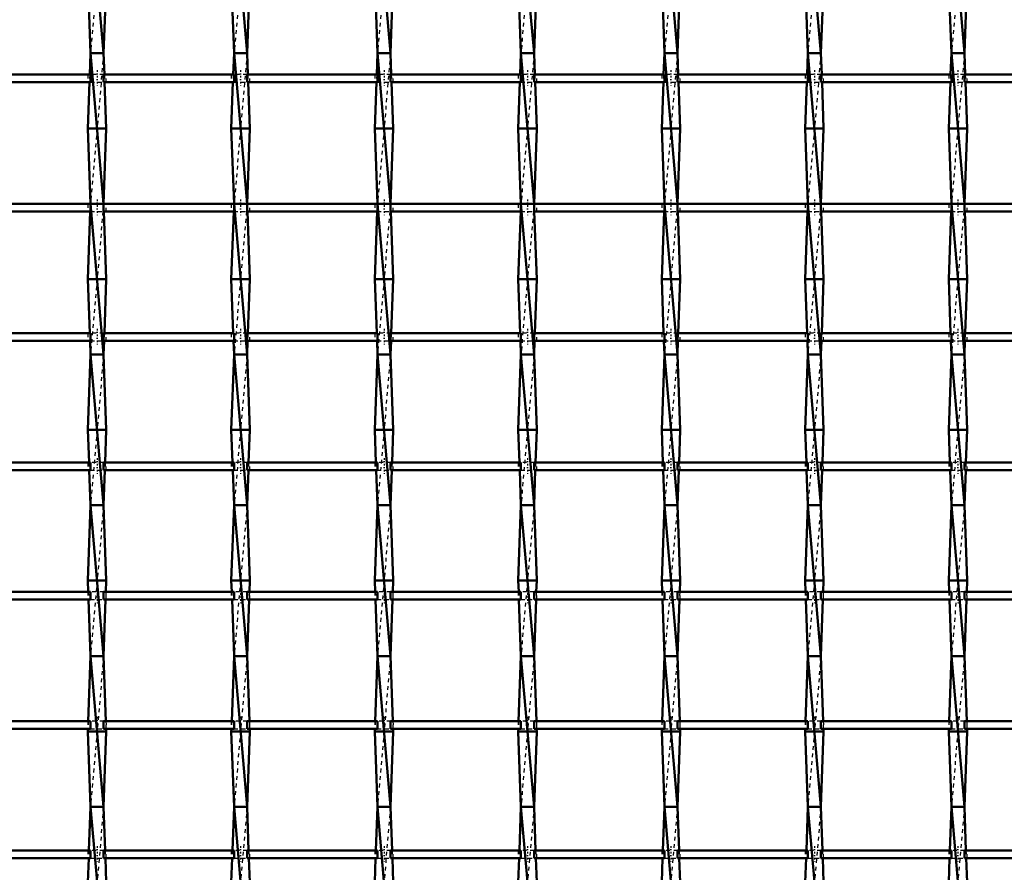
# Model space of a CAD drawing. Header units: millimetres. Extents: x -696 to 532, y -500 to 878.
# Tile 8 of 16: x -173 to 89, y -279 to -53. Entities that reach past the tile are written whole.
import ezdxf

# ---------------------------------------------------------------- set-up
doc = ezdxf.new("R2010")
doc.units = ezdxf.units.MM
doc.linetypes.add('Center', pattern=[1.5, 0.45, -0.5, 0.05, -0.5])
doc.linetypes.add('Dashed', pattern=[2, 1, -1])
for name, color, linetype, lineweight in [('AM_0', 7, 'Continuous', 50), ('AM_7', 7, 'Center', 25), ('AM_9', 6, 'Dashed', 25)]:
    doc.layers.add(name, color=color, linetype=linetype, lineweight=lineweight)

# ---------------------------------------------------------------- blocks, each defined once
blk = doc.blocks.new('8_xilz3mg9he5v9m26lah47454g________0_in_LSSP2303438211700100035010_4')
at = {"layer": 'AM_0'}
for p, q in [((-154.13, -22), (-150.67, -62)), ((-154.85, -42), (-154.13, -62)), ((-149.95, -42), (-150.67, -62)), ((-154.13, -62), (-154.34, -67.66)), ((-150.67, -62), (-154.13, -62)), ((-154.13, -62), (-150.67, -102)), ((-150.67, -62), (-150.46, -67.66)), ((-154.41, -69.66), (-154.85, -82)), ((-150.39, -69.66), (-149.95, -82)), ((-149.95, -82), (-154.85, -82)), ((-154.85, -82), (-154.13, -102)), ((-149.95, -82), (-150.67, -101.99)), ((-154.2, -103.99), (-154.85, -122)), ((-154.13, -102), (-150.67, -142)), ((-150.67, -102), (-154.13, -102)), ((-150.6, -103.99), (-149.95, -122)), ((-154.85, -122), (-154.34, -136.32)), ((-149.95, -122), (-154.85, -122)), ((-149.95, -122), (-150.46, -136.32)), ((-154.26, -138.32), (-154.13, -142)), ((-150.54, -138.32), (-150.67, -142)), ((-154.13, -142), (-154.85, -162)), ((-154.13, -142), (-150.67, -182)), ((-150.67, -142), (-154.13, -142)), ((-150.67, -142), (-149.95, -162)), ((-149.95, -162), (-154.85, -162)), ((-154.85, -162), (-154.54, -170.65)), ((-149.95, -162), (-150.26, -170.65)), ((-154.47, -172.65), (-154.13, -182)), ((-150.33, -172.65), (-150.67, -182)), ((-154.13, -182), (-154.85, -202)), ((-154.13, -182), (-150.67, -222)), ((-150.67, -182), (-154.13, -182)), ((-150.67, -182), (-149.95, -202)), ((-149.95, -202), (-154.85, -202)), ((-154.85, -202), (-154.74, -204.98)), ((-149.95, -202), (-150.06, -204.98)), ((-154.67, -206.98), (-154.13, -222)), ((-150.13, -206.98), (-150.67, -222)), ((-154.13, -222), (-154.75, -239.31)), ((-154.13, -222), (-150.67, -262)), ((-150.67, -222), (-154.13, -222)), ((-150.67, -222), (-150.05, -239.31)), ((-154.83, -241.31), (-154.85, -242)), ((-149.95, -242), (-154.85, -242)), ((-154.85, -242), (-154.13, -262)), ((-149.95, -242), (-150.67, -262)), ((-149.97, -241.31), (-149.95, -242)), ((-154.13, -262), (-154.55, -273.64)), ((-150.67, -262), (-154.13, -262)), ((-154.13, -262), (-150.67, -302)), ((-150.67, -262), (-150.25, -273.64)), ((-154.62, -275.64), (-154.85, -282)), ((-150.18, -275.64), (-149.95, -282))]:
    blk.add_line(p, q, dxfattribs=at)
at = {"layer": 'AM_9'}
for p, q in [((-150.67, -22), (-154.13, -62)), ((-150.67, -62), (-154.13, -102)), ((-154.34, -67.66), (-154.41, -69.66)), ((-150.46, -67.66), (-150.39, -69.66)), ((-154.13, -102), (-154.2, -103.99)), ((-150.67, -102), (-154.13, -142)), ((-150.67, -101.99), (-150.67, -102)), ((-150.67, -102), (-150.6, -103.99)), ((-154.34, -136.32), (-154.26, -138.32)), ((-150.46, -136.32), (-150.54, -138.32)), ((-150.67, -142), (-154.13, -182)), ((-154.54, -170.65), (-154.47, -172.65)), ((-150.26, -170.65), (-150.33, -172.65)), ((-150.67, -182), (-154.13, -222)), ((-154.74, -204.98), (-154.67, -206.98)), ((-150.06, -204.98), (-150.13, -206.98)), ((-150.67, -222), (-154.13, -262)), ((-154.75, -239.31), (-154.83, -241.31)), ((-150.05, -239.31), (-149.97, -241.31)), ((-150.67, -262), (-154.13, -302)), ((-154.55, -273.64), (-154.62, -275.64)), ((-150.25, -273.64), (-150.18, -275.64))]:
    blk.add_line(p, q, dxfattribs=at)
blk = doc.blocks.new('9_kujh5igeeeocebrjby4feoofj________0_in_LSSP2303438211700100035010_4')
at = {"layer": 'AM_0'}
for p, q in [((-116.03, -22), (-112.57, -62)), ((-116.75, -42), (-116.03, -62)), ((-111.85, -42), (-112.57, -62)), ((-116.03, -62), (-116.24, -67.66)), ((-116.03, -62), (-112.57, -102)), ((-112.57, -62), (-116.03, -62)), ((-112.57, -62), (-112.36, -67.66)), ((-116.31, -69.66), (-116.75, -82)), ((-112.29, -69.66), (-111.85, -82)), ((-111.85, -82), (-116.75, -82)), ((-116.75, -82), (-116.03, -102)), ((-111.85, -82), (-112.57, -101.99)), ((-116.1, -103.99), (-116.75, -122)), ((-112.57, -102), (-116.03, -102)), ((-116.03, -102), (-112.57, -142)), ((-112.5, -103.99), (-111.85, -122)), ((-116.75, -122), (-116.24, -136.32)), ((-111.85, -122), (-116.75, -122)), ((-111.85, -122), (-112.36, -136.32)), ((-116.16, -138.32), (-116.03, -142)), ((-112.44, -138.32), (-112.57, -142)), ((-116.03, -142), (-116.75, -162)), ((-116.03, -142), (-112.57, -182)), ((-112.57, -142), (-116.03, -142)), ((-112.57, -142), (-111.85, -162)), ((-111.85, -162), (-116.75, -162)), ((-116.75, -162), (-116.44, -170.65)), ((-111.85, -162), (-112.16, -170.65)), ((-116.37, -172.65), (-116.03, -182)), ((-112.23, -172.65), (-112.57, -182)), ((-116.03, -182), (-116.75, -202)), ((-112.57, -182), (-116.03, -182)), ((-116.03, -182), (-112.57, -222)), ((-112.57, -182), (-111.85, -202)), ((-111.85, -202), (-116.75, -202)), ((-116.75, -202), (-116.64, -204.98)), ((-111.85, -202), (-111.96, -204.98)), ((-116.57, -206.98), (-116.03, -222)), ((-112.03, -206.98), (-112.57, -222)), ((-116.03, -222), (-116.65, -239.31)), ((-116.03, -222), (-112.57, -262)), ((-112.57, -222), (-116.03, -222)), ((-112.57, -222), (-111.95, -239.31)), ((-116.73, -241.31), (-116.75, -242)), ((-111.85, -242), (-116.75, -242)), ((-116.75, -242), (-116.03, -262)), ((-111.85, -242), (-112.57, -262)), ((-111.87, -241.31), (-111.85, -242)), ((-116.03, -262), (-116.45, -273.64)), ((-116.03, -262), (-112.57, -302)), ((-112.57, -262), (-116.03, -262)), ((-112.57, -262), (-112.15, -273.64)), ((-116.52, -275.64), (-116.75, -282)), ((-112.08, -275.64), (-111.85, -282))]:
    blk.add_line(p, q, dxfattribs=at)
at = {"layer": 'AM_9'}
for p, q in [((-112.57, -22), (-116.03, -62)), ((-112.57, -62), (-116.03, -102)), ((-116.24, -67.66), (-116.31, -69.66)), ((-112.36, -67.66), (-112.29, -69.66)), ((-116.03, -102), (-116.1, -103.99)), ((-112.57, -102), (-116.03, -142)), ((-112.57, -101.99), (-112.57, -102)), ((-112.57, -102), (-112.5, -103.99)), ((-116.24, -136.32), (-116.16, -138.32)), ((-112.36, -136.32), (-112.44, -138.32)), ((-112.57, -142), (-116.03, -182)), ((-116.44, -170.65), (-116.37, -172.65)), ((-112.16, -170.65), (-112.23, -172.65)), ((-112.57, -182), (-116.03, -222)), ((-116.64, -204.98), (-116.57, -206.98)), ((-111.96, -204.98), (-112.03, -206.98)), ((-112.57, -222), (-116.03, -262)), ((-116.65, -239.31), (-116.73, -241.31)), ((-111.95, -239.31), (-111.87, -241.31)), ((-112.57, -262), (-116.03, -302)), ((-116.45, -273.64), (-116.52, -275.64)), ((-112.15, -273.64), (-112.08, -275.64))]:
    blk.add_line(p, q, dxfattribs=at)
blk = doc.blocks.new('10_4ymyb4nnih65ugcysnur8z65m________0_in_LSSP2303438211700100035010_4')
at = {"layer": 'AM_0'}
for p, q in [((-77.93, -22), (-74.47, -62)), ((-78.65, -42), (-77.93, -62)), ((-73.75, -42), (-74.47, -62)), ((-77.93, -62), (-78.14, -67.66)), ((-77.93, -62), (-74.47, -102)), ((-74.47, -62), (-77.93, -62)), ((-74.47, -62), (-74.26, -67.66)), ((-78.21, -69.66), (-78.65, -82)), ((-74.19, -69.66), (-73.75, -82)), ((-73.75, -82), (-78.65, -82)), ((-78.65, -82), (-77.93, -102)), ((-73.75, -82), (-74.47, -101.99)), ((-78, -103.99), (-78.65, -122)), ((-74.47, -102), (-77.93, -102)), ((-77.93, -102), (-74.47, -142)), ((-74.4, -103.99), (-73.75, -122)), ((-73.75, -122), (-78.65, -122)), ((-78.65, -122), (-78.14, -136.32)), ((-73.75, -122), (-74.26, -136.32)), ((-78.06, -138.32), (-77.93, -142)), ((-74.34, -138.32), (-74.47, -142)), ((-77.93, -142), (-78.65, -162)), ((-77.93, -142), (-74.47, -182)), ((-74.47, -142), (-77.93, -142)), ((-74.47, -142), (-73.75, -162)), ((-73.75, -162), (-78.65, -162)), ((-78.65, -162), (-78.34, -170.65)), ((-73.75, -162), (-74.06, -170.65)), ((-78.27, -172.65), (-77.93, -182)), ((-74.13, -172.65), (-74.47, -182)), ((-77.93, -182), (-78.65, -202)), ((-74.47, -182), (-77.93, -182)), ((-77.93, -182), (-74.47, -222)), ((-74.47, -182), (-73.75, -202)), ((-73.75, -202), (-78.65, -202)), ((-78.65, -202), (-78.54, -204.98)), ((-73.75, -202), (-73.86, -204.98)), ((-78.47, -206.98), (-77.93, -222)), ((-73.93, -206.98), (-74.47, -222)), ((-77.93, -222), (-78.55, -239.31)), ((-77.93, -222), (-74.47, -262)), ((-74.47, -222), (-77.93, -222)), ((-74.47, -222), (-73.85, -239.31)), ((-78.63, -241.31), (-78.65, -242)), ((-73.75, -242), (-78.65, -242)), ((-78.65, -242), (-77.93, -262)), ((-73.75, -242), (-74.47, -262)), ((-73.77, -241.31), (-73.75, -242)), ((-77.93, -262), (-78.35, -273.64)), ((-77.93, -262), (-74.47, -302)), ((-74.47, -262), (-77.93, -262)), ((-74.47, -262), (-74.05, -273.64)), ((-78.42, -275.64), (-78.65, -282)), ((-73.98, -275.64), (-73.75, -282))]:
    blk.add_line(p, q, dxfattribs=at)
at = {"layer": 'AM_9'}
for p, q in [((-74.47, -22), (-77.93, -62)), ((-74.47, -62), (-77.93, -102)), ((-78.14, -67.66), (-78.21, -69.66)), ((-74.26, -67.66), (-74.19, -69.66)), ((-77.93, -102), (-78, -103.99)), ((-74.47, -102), (-77.93, -142)), ((-74.47, -101.99), (-74.47, -102)), ((-74.47, -102), (-74.4, -103.99)), ((-78.14, -136.32), (-78.06, -138.32)), ((-74.26, -136.32), (-74.34, -138.32)), ((-74.47, -142), (-77.93, -182)), ((-78.34, -170.65), (-78.27, -172.65)), ((-74.06, -170.65), (-74.13, -172.65)), ((-74.47, -182), (-77.93, -222)), ((-78.54, -204.98), (-78.47, -206.98)), ((-73.86, -204.98), (-73.93, -206.98)), ((-74.47, -222), (-77.93, -262)), ((-78.55, -239.31), (-78.63, -241.31)), ((-73.85, -239.31), (-73.77, -241.31)), ((-74.47, -262), (-77.93, -302)), ((-78.35, -273.64), (-78.42, -275.64)), ((-74.05, -273.64), (-73.98, -275.64))]:
    blk.add_line(p, q, dxfattribs=at)
blk = doc.blocks.new('11_lxlnwc5xpq5ho2dvviyljdamb________0_in_LSSP2303438211700100035010_4')
at = {"layer": 'AM_0'}
for p, q in [((-39.83, -22), (-36.37, -62)), ((-40.55, -42), (-39.83, -62)), ((-35.65, -42), (-36.37, -62)), ((-39.83, -62), (-40.04, -67.66)), ((-39.83, -62), (-36.37, -102)), ((-36.37, -62), (-39.83, -62)), ((-36.37, -62), (-36.16, -67.66)), ((-40.11, -69.66), (-40.55, -82)), ((-36.09, -69.66), (-35.65, -82)), ((-35.65, -82), (-40.55, -82)), ((-40.55, -82), (-39.83, -102)), ((-35.65, -82), (-36.37, -101.99)), ((-39.9, -103.99), (-40.55, -122)), ((-36.37, -102), (-39.83, -102)), ((-39.83, -102), (-36.37, -142)), ((-36.3, -103.99), (-35.65, -122)), ((-35.65, -122), (-40.55, -122)), ((-40.55, -122), (-40.04, -136.32)), ((-35.65, -122), (-36.16, -136.32)), ((-39.96, -138.32), (-39.83, -142)), ((-36.24, -138.32), (-36.37, -142)), ((-39.83, -142), (-40.55, -162)), ((-39.83, -142), (-36.37, -182)), ((-36.37, -142), (-39.83, -142)), ((-36.37, -142), (-35.65, -162)), ((-35.65, -162), (-40.55, -162)), ((-40.55, -162), (-40.24, -170.65)), ((-35.65, -162), (-35.96, -170.65)), ((-40.17, -172.65), (-39.83, -182)), ((-36.03, -172.65), (-36.37, -182)), ((-39.83, -182), (-40.55, -202)), ((-36.37, -182), (-39.83, -182)), ((-39.83, -182), (-36.37, -222)), ((-36.37, -182), (-35.65, -202)), ((-35.65, -202), (-40.55, -202)), ((-40.55, -202), (-40.44, -204.98)), ((-35.65, -202), (-35.76, -204.98)), ((-40.37, -206.98), (-39.83, -222)), ((-35.83, -206.98), (-36.37, -222)), ((-39.83, -222), (-40.45, -239.31)), ((-39.83, -222), (-36.37, -262)), ((-36.37, -222), (-39.83, -222)), ((-36.37, -222), (-35.75, -239.31)), ((-40.53, -241.31), (-40.55, -242)), ((-40.55, -242), (-39.83, -262)), ((-35.65, -242), (-40.55, -242)), ((-35.65, -242), (-36.37, -262)), ((-35.67, -241.31), (-35.65, -242)), ((-39.83, -262), (-40.25, -273.64)), ((-36.37, -262), (-39.83, -262)), ((-39.83, -262), (-36.37, -302)), ((-36.37, -262), (-35.95, -273.64)), ((-40.32, -275.64), (-40.55, -282)), ((-35.88, -275.64), (-35.65, -282))]:
    blk.add_line(p, q, dxfattribs=at)
at = {"layer": 'AM_9'}
for p, q in [((-36.37, -22), (-39.83, -62)), ((-36.37, -62), (-39.83, -102)), ((-40.04, -67.66), (-40.11, -69.66)), ((-36.16, -67.66), (-36.09, -69.66)), ((-39.83, -102), (-39.9, -103.99)), ((-36.37, -102), (-39.83, -142)), ((-36.37, -101.99), (-36.37, -102)), ((-36.37, -102), (-36.3, -103.99)), ((-40.04, -136.32), (-39.96, -138.32)), ((-36.16, -136.32), (-36.24, -138.32)), ((-36.37, -142), (-39.83, -182)), ((-40.24, -170.65), (-40.17, -172.65)), ((-35.96, -170.65), (-36.03, -172.65)), ((-36.37, -182), (-39.83, -222)), ((-40.44, -204.98), (-40.37, -206.98)), ((-35.76, -204.98), (-35.83, -206.98)), ((-36.37, -222), (-39.83, -262)), ((-40.45, -239.31), (-40.53, -241.31)), ((-35.75, -239.31), (-35.67, -241.31)), ((-36.37, -262), (-39.83, -302)), ((-40.25, -273.64), (-40.32, -275.64)), ((-35.95, -273.64), (-35.88, -275.64))]:
    blk.add_line(p, q, dxfattribs=at)
blk = doc.blocks.new('12_sbmxogd302rfxbxyntm0ewj5m________0_in_LSSP2303438211700100035010_4')
at = {"layer": 'AM_0'}
for p, q in [((-1.73, -22), (1.73, -62)), ((-2.45, -42), (-1.73, -62)), ((2.45, -42), (1.73, -62)), ((-1.73, -62), (-1.94, -67.66)), ((-1.73, -62), (1.73, -102)), ((1.73, -62), (-1.73, -62)), ((1.73, -62), (1.94, -67.66)), ((-2.01, -69.66), (-2.45, -82)), ((2.01, -69.66), (2.45, -82)), ((2.45, -82), (-2.45, -82)), ((-2.45, -82), (-1.73, -102)), ((2.45, -82), (1.73, -101.99)), ((-1.8, -103.99), (-2.45, -122)), ((-1.73, -102), (1.73, -142)), ((1.73, -102), (-1.73, -102)), ((1.8, -103.99), (2.45, -122)), ((-2.45, -122), (-1.94, -136.32)), ((2.45, -122), (-2.45, -122)), ((2.45, -122), (1.94, -136.32)), ((-1.86, -138.32), (-1.73, -142)), ((1.86, -138.32), (1.73, -142)), ((-1.73, -142), (-2.45, -162)), ((-1.73, -142), (1.73, -182)), ((1.73, -142), (-1.73, -142)), ((1.73, -142), (2.45, -162)), ((2.45, -162), (-2.45, -162)), ((-2.45, -162), (-2.14, -170.65)), ((2.45, -162), (2.14, -170.65)), ((-2.07, -172.65), (-1.73, -182)), ((2.07, -172.65), (1.73, -182)), ((-1.73, -182), (-2.45, -202)), ((-1.73, -182), (1.73, -222)), ((1.73, -182), (-1.73, -182)), ((1.73, -182), (2.45, -202)), ((2.45, -202), (-2.45, -202)), ((-2.45, -202), (-2.34, -204.98)), ((2.45, -202), (2.34, -204.98)), ((-2.27, -206.98), (-1.73, -222)), ((2.27, -206.98), (1.73, -222)), ((-1.73, -222), (-2.35, -239.31)), ((-1.73, -222), (1.73, -262)), ((1.73, -222), (-1.73, -222)), ((1.73, -222), (2.35, -239.31)), ((-2.43, -241.31), (-2.45, -242)), ((-2.45, -242), (-1.73, -262)), ((2.45, -242), (-2.45, -242)), ((2.45, -242), (1.73, -262)), ((2.43, -241.31), (2.45, -242)), ((-1.73, -262), (-2.15, -273.64)), ((-1.73, -262), (1.73, -302)), ((1.73, -262), (-1.73, -262)), ((1.73, -262), (2.15, -273.64)), ((-2.22, -275.64), (-2.45, -282)), ((2.22, -275.64), (2.45, -282))]:
    blk.add_line(p, q, dxfattribs=at)
at = {"layer": 'AM_9'}
for p, q in [((1.73, -22), (-1.73, -62)), ((1.73, -62), (-1.73, -102)), ((-1.94, -67.66), (-2.01, -69.66)), ((1.94, -67.66), (2.01, -69.66)), ((-1.73, -102), (-1.8, -103.99)), ((1.73, -102), (-1.73, -142)), ((1.73, -101.99), (1.73, -102)), ((1.73, -102), (1.8, -103.99)), ((-1.94, -136.32), (-1.86, -138.32)), ((1.94, -136.32), (1.86, -138.32)), ((1.73, -142), (-1.73, -182)), ((-2.14, -170.65), (-2.07, -172.65)), ((2.14, -170.65), (2.07, -172.65)), ((1.73, -182), (-1.73, -222)), ((-2.34, -204.98), (-2.27, -206.98)), ((2.34, -204.98), (2.27, -206.98)), ((1.73, -222), (-1.73, -262)), ((-2.35, -239.31), (-2.43, -241.31)), ((2.35, -239.31), (2.43, -241.31)), ((1.73, -262), (-1.73, -302)), ((-2.15, -273.64), (-2.22, -275.64)), ((2.15, -273.64), (2.22, -275.64))]:
    blk.add_line(p, q, dxfattribs=at)
blk = doc.blocks.new('13_pj1fhg16qft1tr7vvwcoo6brm________0_in_LSSP2303438211700100035010_4')
at = {"layer": 'AM_0'}
for p, q in [((36.37, -22), (39.83, -62)), ((35.65, -42), (36.37, -62)), ((40.55, -42), (39.83, -62)), ((36.37, -62), (36.16, -67.66)), ((36.37, -62), (39.83, -102)), ((39.83, -62), (36.37, -62)), ((39.83, -62), (40.04, -67.66)), ((36.09, -69.66), (35.65, -82)), ((40.11, -69.66), (40.55, -82)), ((40.55, -82), (35.65, -82)), ((35.65, -82), (36.37, -102)), ((40.55, -82), (39.83, -101.99)), ((36.3, -103.99), (35.65, -122)), ((36.37, -102), (39.83, -142)), ((39.83, -102), (36.37, -102)), ((39.9, -103.99), (40.55, -122)), ((35.65, -122), (36.16, -136.32)), ((40.55, -122), (35.65, -122)), ((40.55, -122), (40.04, -136.32)), ((36.24, -138.32), (36.37, -142)), ((39.96, -138.32), (39.83, -142)), ((36.37, -142), (35.65, -162)), ((36.37, -142), (39.83, -182)), ((39.83, -142), (36.37, -142)), ((39.83, -142), (40.55, -162)), ((40.55, -162), (35.65, -162)), ((35.65, -162), (35.96, -170.65)), ((40.55, -162), (40.24, -170.65)), ((36.03, -172.65), (36.37, -182)), ((40.17, -172.65), (39.83, -182)), ((36.37, -182), (35.65, -202)), ((36.37, -182), (39.83, -222)), ((39.83, -182), (36.37, -182)), ((39.83, -182), (40.55, -202)), ((40.55, -202), (35.65, -202)), ((35.65, -202), (35.76, -204.98)), ((40.55, -202), (40.44, -204.98)), ((35.83, -206.98), (36.37, -222)), ((40.37, -206.98), (39.83, -222)), ((36.37, -222), (35.75, -239.31)), ((36.37, -222), (39.83, -262)), ((39.83, -222), (36.37, -222)), ((39.83, -222), (40.45, -239.31)), ((35.67, -241.31), (35.65, -242)), ((40.55, -242), (35.65, -242)), ((35.65, -242), (36.37, -262)), ((40.55, -242), (39.83, -262)), ((40.53, -241.31), (40.55, -242)), ((36.37, -262), (35.95, -273.64)), ((36.37, -262), (39.83, -302)), ((39.83, -262), (36.37, -262)), ((39.83, -262), (40.25, -273.64)), ((35.88, -275.64), (35.65, -282)), ((40.32, -275.64), (40.55, -282))]:
    blk.add_line(p, q, dxfattribs=at)
at = {"layer": 'AM_9'}
for p, q in [((39.83, -22), (36.37, -62)), ((39.83, -62), (36.37, -102)), ((36.16, -67.66), (36.09, -69.66)), ((40.04, -67.66), (40.11, -69.66)), ((36.37, -102), (36.3, -103.99)), ((39.83, -102), (36.37, -142)), ((39.83, -101.99), (39.83, -102)), ((39.83, -102), (39.9, -103.99)), ((36.16, -136.32), (36.24, -138.32)), ((40.04, -136.32), (39.96, -138.32)), ((39.83, -142), (36.37, -182)), ((35.96, -170.65), (36.03, -172.65)), ((40.24, -170.65), (40.17, -172.65)), ((39.83, -182), (36.37, -222)), ((35.76, -204.98), (35.83, -206.98)), ((40.44, -204.98), (40.37, -206.98)), ((39.83, -222), (36.37, -262)), ((35.75, -239.31), (35.67, -241.31)), ((40.45, -239.31), (40.53, -241.31)), ((39.83, -262), (36.37, -302)), ((35.95, -273.64), (35.88, -275.64)), ((40.25, -273.64), (40.32, -275.64))]:
    blk.add_line(p, q, dxfattribs=at)
blk = doc.blocks.new('14_sz7p6g3u6behxc0l3h0o1kirk________0_in_LSSP2303438211700100035010_4')
at = {"layer": 'AM_0'}
for p, q in [((74.47, -22), (77.93, -62)), ((73.75, -42), (74.47, -62)), ((78.65, -42), (77.93, -62)), ((74.47, -62), (74.26, -67.66)), ((74.47, -62), (77.93, -102)), ((77.93, -62), (74.47, -62)), ((77.93, -62), (78.14, -67.66)), ((74.19, -69.66), (73.75, -82)), ((78.21, -69.66), (78.65, -82)), ((73.75, -82), (74.47, -102)), ((78.65, -82), (73.75, -82)), ((78.65, -82), (77.93, -101.99)), ((74.4, -103.99), (73.75, -122)), ((74.47, -102), (77.93, -142)), ((77.93, -102), (74.47, -102)), ((78, -103.99), (78.65, -122)), ((73.75, -122), (74.26, -136.32)), ((78.65, -122), (73.75, -122)), ((78.65, -122), (78.14, -136.32)), ((74.34, -138.32), (74.47, -142)), ((78.06, -138.32), (77.93, -142)), ((74.47, -142), (73.75, -162)), ((74.47, -142), (77.93, -182)), ((77.93, -142), (74.47, -142)), ((77.93, -142), (78.65, -162)), ((78.65, -162), (73.75, -162)), ((73.75, -162), (74.06, -170.65)), ((78.65, -162), (78.34, -170.65)), ((74.13, -172.65), (74.47, -182)), ((78.27, -172.65), (77.93, -182)), ((74.47, -182), (73.75, -202)), ((74.47, -182), (77.93, -222)), ((77.93, -182), (74.47, -182)), ((77.93, -182), (78.65, -202)), ((78.65, -202), (73.75, -202)), ((73.75, -202), (73.86, -204.98)), ((78.65, -202), (78.54, -204.98)), ((73.93, -206.98), (74.47, -222)), ((78.47, -206.98), (77.93, -222)), ((74.47, -222), (73.85, -239.31)), ((74.47, -222), (77.93, -262)), ((77.93, -222), (74.47, -222)), ((77.93, -222), (78.55, -239.31)), ((73.77, -241.31), (73.75, -242)), ((73.75, -242), (74.47, -262)), ((78.65, -242), (73.75, -242)), ((78.65, -242), (77.93, -262)), ((78.63, -241.31), (78.65, -242)), ((74.47, -262), (74.05, -273.64)), ((74.47, -262), (77.93, -302)), ((77.93, -262), (74.47, -262)), ((77.93, -262), (78.35, -273.64)), ((73.98, -275.64), (73.75, -282)), ((78.42, -275.64), (78.65, -282))]:
    blk.add_line(p, q, dxfattribs=at)
at = {"layer": 'AM_9'}
for p, q in [((77.93, -22), (74.47, -62)), ((77.93, -62), (74.47, -102)), ((74.26, -67.66), (74.19, -69.66)), ((78.14, -67.66), (78.21, -69.66)), ((74.47, -102), (74.4, -103.99)), ((77.93, -102), (74.47, -142)), ((77.93, -101.99), (77.93, -102)), ((77.93, -102), (78, -103.99)), ((74.26, -136.32), (74.34, -138.32)), ((78.14, -136.32), (78.06, -138.32)), ((77.93, -142), (74.47, -182)), ((74.06, -170.65), (74.13, -172.65)), ((78.34, -170.65), (78.27, -172.65)), ((77.93, -182), (74.47, -222)), ((73.86, -204.98), (73.93, -206.98)), ((78.54, -204.98), (78.47, -206.98)), ((77.93, -222), (74.47, -262)), ((73.85, -239.31), (73.77, -241.31)), ((78.55, -239.31), (78.63, -241.31)), ((77.93, -262), (74.47, -302)), ((74.05, -273.64), (73.98, -275.64)), ((78.35, -273.64), (78.42, -275.64))]:
    blk.add_line(p, q, dxfattribs=at)
blk = doc.blocks.new('29_qupjzjcwz9qa16r3zc57kiiyi________0_in_LSSP2303438211700100035010_4')
at = {"layer": 'AM_0'}
for p, q in [((-154.13, -273.64), (-188.77, -273.64)), ((-154.13, -273.64), (-154.13, -275.64)), ((-116.03, -273.64), (-150.67, -273.64)), ((-150.67, -275.64), (-150.67, -273.64)), ((-116.03, -273.64), (-116.03, -275.64)), ((-77.93, -273.64), (-112.57, -273.64)), ((-112.57, -275.64), (-112.57, -273.64)), ((-77.93, -273.64), (-77.93, -275.64)), ((-39.83, -273.64), (-74.47, -273.64)), ((-74.47, -275.64), (-74.47, -273.64)), ((-39.83, -273.64), (-39.83, -275.64)), ((-36.37, -275.64), (-36.37, -273.64)), ((-1.73, -273.64), (-36.37, -273.64)), ((-1.73, -273.64), (-1.73, -275.64)), ((36.37, -273.64), (1.73, -273.64)), ((1.73, -275.64), (1.73, -273.64)), ((36.37, -273.64), (36.37, -275.64)), ((39.83, -275.64), (39.83, -273.64)), ((74.47, -273.64), (39.83, -273.64)), ((74.47, -273.64), (74.47, -275.64)), ((77.93, -275.64), (77.93, -273.64)), ((112.57, -273.64), (77.93, -273.64)), ((-154.13, -275.64), (-188.77, -275.64)), ((-116.03, -275.64), (-150.67, -275.64)), ((-77.93, -275.64), (-112.57, -275.64)), ((-39.83, -275.64), (-74.47, -275.64)), ((-1.73, -275.64), (-36.37, -275.64)), ((36.37, -275.64), (1.73, -275.64)), ((74.47, -275.64), (39.83, -275.64)), ((112.57, -275.64), (77.93, -275.64))]:
    blk.add_line(p, q, dxfattribs=at)
at = {"layer": 'AM_7'}
for p, q in [((-152.4, -272.44), (-152.4, -276.84)), ((-114.3, -272.44), (-114.3, -276.84)), ((-76.2, -272.44), (-76.2, -276.84)), ((-38.1, -272.44), (-38.1, -276.84)), ((0, -272.44), (0, -276.84)), ((38.1, -272.44), (38.1, -276.84)), ((76.2, -272.44), (76.2, -276.84))]:
    blk.add_line(p, q, dxfattribs=at)
at = {"layer": 'AM_9'}
for p, q in [((-154.85, -273.64), (-154.85, -275.64)), ((-150.67, -273.64), (-154.13, -273.64)), ((-149.95, -275.64), (-149.95, -273.64)), ((-116.75, -273.64), (-116.75, -275.64)), ((-112.57, -273.64), (-116.03, -273.64)), ((-111.85, -275.64), (-111.85, -273.64)), ((-78.65, -273.64), (-78.65, -275.64)), ((-74.47, -273.64), (-77.93, -273.64)), ((-73.75, -275.64), (-73.75, -273.64)), ((-40.55, -273.64), (-40.55, -275.64)), ((-36.37, -273.64), (-39.83, -273.64)), ((-35.65, -275.64), (-35.65, -273.64)), ((-2.45, -273.64), (-2.45, -275.64)), ((1.73, -273.64), (-1.73, -273.64)), ((2.45, -275.64), (2.45, -273.64)), ((35.65, -273.64), (35.65, -275.64)), ((39.83, -273.64), (36.37, -273.64)), ((40.55, -275.64), (40.55, -273.64)), ((73.75, -273.64), (73.75, -275.64)), ((77.93, -273.64), (74.47, -273.64)), ((78.65, -275.64), (78.65, -273.64)), ((-154.13, -275.64), (-150.67, -275.64)), ((-116.03, -275.64), (-112.57, -275.64)), ((-77.93, -275.64), (-74.47, -275.64)), ((-39.83, -275.64), (-36.37, -275.64)), ((-1.73, -275.64), (1.73, -275.64)), ((36.37, -275.64), (39.83, -275.64)), ((74.47, -275.64), (77.93, -275.64))]:
    blk.add_line(p, q, dxfattribs=at)
blk = doc.blocks.new('30_im5qk5s8b33meqn525ykztaqj________0_in_LSSP2303438211700100035010_4')
at = {"layer": 'AM_0'}
for p, q in [((-154.13, -239.31), (-188.77, -239.31)), ((-154.13, -239.31), (-154.13, -241.31)), ((-150.67, -241.31), (-150.67, -239.31)), ((-116.03, -239.31), (-150.67, -239.31)), ((-116.03, -239.31), (-116.03, -241.31)), ((-77.93, -239.31), (-112.57, -239.31)), ((-112.57, -241.31), (-112.57, -239.31)), ((-77.93, -239.31), (-77.93, -241.31)), ((-39.83, -239.31), (-74.47, -239.31)), ((-74.47, -241.31), (-74.47, -239.31)), ((-39.83, -239.31), (-39.83, -241.31)), ((-36.37, -241.31), (-36.37, -239.31)), ((-1.73, -239.31), (-36.37, -239.31)), ((-1.73, -239.31), (-1.73, -241.31)), ((36.37, -239.31), (1.73, -239.31)), ((1.73, -241.31), (1.73, -239.31)), ((36.37, -239.31), (36.37, -241.31)), ((39.83, -241.31), (39.83, -239.31)), ((74.47, -239.31), (39.83, -239.31)), ((74.47, -239.31), (74.47, -241.31)), ((112.57, -239.31), (77.93, -239.31)), ((77.93, -241.31), (77.93, -239.31)), ((-154.13, -241.31), (-188.77, -241.31)), ((-116.03, -241.31), (-150.67, -241.31)), ((-77.93, -241.31), (-112.57, -241.31)), ((-39.83, -241.31), (-74.47, -241.31)), ((-1.73, -241.31), (-36.37, -241.31)), ((36.37, -241.31), (1.73, -241.31)), ((74.47, -241.31), (39.83, -241.31)), ((112.57, -241.31), (77.93, -241.31))]:
    blk.add_line(p, q, dxfattribs=at)
at = {"layer": 'AM_7'}
for p, q in [((-152.4, -238.11), (-152.4, -242.51)), ((-114.3, -238.11), (-114.3, -242.51)), ((-76.2, -238.11), (-76.2, -242.51)), ((-38.1, -238.11), (-38.1, -242.51)), ((0, -238.11), (0, -242.51)), ((38.1, -238.11), (38.1, -242.51)), ((76.2, -238.11), (76.2, -242.51))]:
    blk.add_line(p, q, dxfattribs=at)
at = {"layer": 'AM_9'}
for p, q in [((-154.85, -239.31), (-154.85, -241.31)), ((-150.67, -239.31), (-154.13, -239.31)), ((-149.95, -241.31), (-149.95, -239.31)), ((-116.75, -239.31), (-116.75, -241.31)), ((-112.57, -239.31), (-116.03, -239.31)), ((-111.85, -241.31), (-111.85, -239.31)), ((-78.65, -239.31), (-78.65, -241.31)), ((-74.47, -239.31), (-77.93, -239.31)), ((-73.75, -241.31), (-73.75, -239.31)), ((-40.55, -239.31), (-40.55, -241.31)), ((-36.37, -239.31), (-39.83, -239.31)), ((-35.65, -241.31), (-35.65, -239.31)), ((-2.45, -239.31), (-2.45, -241.31)), ((1.73, -239.31), (-1.73, -239.31)), ((2.45, -241.31), (2.45, -239.31)), ((35.65, -239.31), (35.65, -241.31)), ((39.83, -239.31), (36.37, -239.31)), ((40.55, -241.31), (40.55, -239.31)), ((73.75, -239.31), (73.75, -241.31)), ((77.93, -239.31), (74.47, -239.31)), ((78.65, -241.31), (78.65, -239.31)), ((-154.13, -241.31), (-150.67, -241.31)), ((-116.03, -241.31), (-112.57, -241.31)), ((-77.93, -241.31), (-74.47, -241.31)), ((-39.83, -241.31), (-36.37, -241.31)), ((-1.73, -241.31), (1.73, -241.31)), ((36.37, -241.31), (39.83, -241.31)), ((74.47, -241.31), (77.93, -241.31))]:
    blk.add_line(p, q, dxfattribs=at)
blk = doc.blocks.new('31_vhfic87skdmg1meay3v0wrgti________0_in_LSSP2303438211700100035010_4')
at = {"layer": 'AM_0'}
for p, q in [((-154.13, -204.98), (-188.77, -204.98)), ((-154.13, -204.98), (-154.13, -206.98)), ((-150.67, -206.98), (-150.67, -204.98)), ((-116.03, -204.98), (-150.67, -204.98)), ((-116.03, -204.98), (-116.03, -206.98)), ((-77.93, -204.98), (-112.57, -204.98)), ((-112.57, -206.98), (-112.57, -204.98)), ((-77.93, -204.98), (-77.93, -206.98)), ((-39.83, -204.98), (-74.47, -204.98)), ((-74.47, -206.98), (-74.47, -204.98)), ((-39.83, -204.98), (-39.83, -206.98)), ((-36.37, -206.98), (-36.37, -204.98)), ((-1.73, -204.98), (-36.37, -204.98)), ((-1.73, -204.98), (-1.73, -206.98)), ((36.37, -204.98), (1.73, -204.98)), ((1.73, -206.98), (1.73, -204.98)), ((36.37, -204.98), (36.37, -206.98)), ((39.83, -206.98), (39.83, -204.98)), ((74.47, -204.98), (39.83, -204.98)), ((74.47, -204.98), (74.47, -206.98)), ((77.93, -206.98), (77.93, -204.98)), ((112.57, -204.98), (77.93, -204.98)), ((-154.13, -206.98), (-188.77, -206.98)), ((-116.03, -206.98), (-150.67, -206.98)), ((-77.93, -206.98), (-112.57, -206.98)), ((-39.83, -206.98), (-74.47, -206.98)), ((-1.73, -206.98), (-36.37, -206.98)), ((36.37, -206.98), (1.73, -206.98)), ((74.47, -206.98), (39.83, -206.98)), ((112.57, -206.98), (77.93, -206.98))]:
    blk.add_line(p, q, dxfattribs=at)
at = {"layer": 'AM_7'}
for p, q in [((-152.4, -203.78), (-152.4, -208.18)), ((-114.3, -203.78), (-114.3, -208.18)), ((-76.2, -203.78), (-76.2, -208.18)), ((-38.1, -203.78), (-38.1, -208.18)), ((0, -203.78), (0, -208.18)), ((38.1, -203.78), (38.1, -208.18)), ((76.2, -203.78), (76.2, -208.18))]:
    blk.add_line(p, q, dxfattribs=at)
at = {"layer": 'AM_9'}
for p, q in [((-154.85, -204.98), (-154.85, -206.98)), ((-150.67, -204.98), (-154.13, -204.98)), ((-149.95, -206.98), (-149.95, -204.98)), ((-116.75, -204.98), (-116.75, -206.98)), ((-112.57, -204.98), (-116.03, -204.98)), ((-111.85, -206.98), (-111.85, -204.98)), ((-78.65, -204.98), (-78.65, -206.98)), ((-74.47, -204.98), (-77.93, -204.98)), ((-73.75, -206.98), (-73.75, -204.98)), ((-40.55, -204.98), (-40.55, -206.98)), ((-36.37, -204.98), (-39.83, -204.98)), ((-35.65, -206.98), (-35.65, -204.98)), ((-2.45, -204.98), (-2.45, -206.98)), ((1.73, -204.98), (-1.73, -204.98)), ((2.45, -206.98), (2.45, -204.98)), ((35.65, -204.98), (35.65, -206.98)), ((39.83, -204.98), (36.37, -204.98)), ((40.55, -206.98), (40.55, -204.98)), ((73.75, -204.98), (73.75, -206.98)), ((77.93, -204.98), (74.47, -204.98)), ((78.65, -206.98), (78.65, -204.98)), ((-154.13, -206.98), (-150.67, -206.98)), ((-116.03, -206.98), (-112.57, -206.98)), ((-77.93, -206.98), (-74.47, -206.98)), ((-39.83, -206.98), (-36.37, -206.98)), ((-1.73, -206.98), (1.73, -206.98)), ((36.37, -206.98), (39.83, -206.98)), ((74.47, -206.98), (77.93, -206.98))]:
    blk.add_line(p, q, dxfattribs=at)
blk = doc.blocks.new('32_tb1jhavw44vgvlwmajpycxvnb________0_in_LSSP2303438211700100035010_4')
at = {"layer": 'AM_0'}
for p, q in [((-154.13, -170.65), (-188.77, -170.65)), ((-154.13, -170.65), (-154.13, -172.65)), ((-116.03, -170.65), (-150.67, -170.65)), ((-150.67, -172.65), (-150.67, -170.65)), ((-116.03, -170.65), (-116.03, -172.65)), ((-112.57, -172.65), (-112.57, -170.65)), ((-77.93, -170.65), (-112.57, -170.65)), ((-77.93, -170.65), (-77.93, -172.65)), ((-39.83, -170.65), (-74.47, -170.65)), ((-74.47, -172.65), (-74.47, -170.65)), ((-39.83, -170.65), (-39.83, -172.65)), ((-36.37, -172.65), (-36.37, -170.65)), ((-1.73, -170.65), (-36.37, -170.65)), ((-1.73, -170.65), (-1.73, -172.65)), ((36.37, -170.65), (1.73, -170.65)), ((1.73, -172.65), (1.73, -170.65)), ((36.37, -170.65), (36.37, -172.65)), ((39.83, -172.65), (39.83, -170.65)), ((74.47, -170.65), (39.83, -170.65)), ((74.47, -170.65), (74.47, -172.65)), ((112.57, -170.65), (77.93, -170.65)), ((77.93, -172.65), (77.93, -170.65)), ((-154.13, -172.65), (-188.77, -172.65)), ((-116.03, -172.65), (-150.67, -172.65)), ((-77.93, -172.65), (-112.57, -172.65)), ((-39.83, -172.65), (-74.47, -172.65)), ((-1.73, -172.65), (-36.37, -172.65)), ((36.37, -172.65), (1.73, -172.65)), ((74.47, -172.65), (39.83, -172.65)), ((112.57, -172.65), (77.93, -172.65))]:
    blk.add_line(p, q, dxfattribs=at)
at = {"layer": 'AM_7'}
for p, q in [((-152.4, -169.45), (-152.4, -173.85)), ((-114.3, -169.45), (-114.3, -173.85)), ((-76.2, -169.45), (-76.2, -173.85)), ((-38.1, -169.45), (-38.1, -173.85)), ((0, -169.45), (0, -173.85)), ((38.1, -169.45), (38.1, -173.85)), ((76.2, -169.45), (76.2, -173.85))]:
    blk.add_line(p, q, dxfattribs=at)
at = {"layer": 'AM_9'}
for p, q in [((-154.85, -170.65), (-154.85, -172.65)), ((-150.67, -170.65), (-154.13, -170.65)), ((-149.95, -172.65), (-149.95, -170.65)), ((-116.75, -170.65), (-116.75, -172.65)), ((-112.57, -170.65), (-116.03, -170.65)), ((-111.85, -172.65), (-111.85, -170.65)), ((-78.65, -170.65), (-78.65, -172.65)), ((-74.47, -170.65), (-77.93, -170.65)), ((-73.75, -172.65), (-73.75, -170.65)), ((-40.55, -170.65), (-40.55, -172.65)), ((-36.37, -170.65), (-39.83, -170.65)), ((-35.65, -172.65), (-35.65, -170.65)), ((-2.45, -170.65), (-2.45, -172.65)), ((1.73, -170.65), (-1.73, -170.65)), ((2.45, -172.65), (2.45, -170.65)), ((35.65, -170.65), (35.65, -172.65)), ((39.83, -170.65), (36.37, -170.65)), ((40.55, -172.65), (40.55, -170.65)), ((73.75, -170.65), (73.75, -172.65)), ((77.93, -170.65), (74.47, -170.65)), ((78.65, -172.65), (78.65, -170.65)), ((-154.13, -172.65), (-150.67, -172.65)), ((-116.03, -172.65), (-112.57, -172.65)), ((-77.93, -172.65), (-74.47, -172.65)), ((-39.83, -172.65), (-36.37, -172.65)), ((-1.73, -172.65), (1.73, -172.65)), ((36.37, -172.65), (39.83, -172.65)), ((74.47, -172.65), (77.93, -172.65))]:
    blk.add_line(p, q, dxfattribs=at)
blk = doc.blocks.new('33_6yez480siwy7ppr54boq2i65c________0_in_LSSP2303438211700100035010_4')
at = {"layer": 'AM_0'}
for p, q in [((-154.13, -136.32), (-188.77, -136.32)), ((-154.13, -138.32), (-188.77, -138.32)), ((-154.13, -136.32), (-154.13, -138.32)), ((-116.03, -136.32), (-150.67, -136.32)), ((-150.67, -138.32), (-150.67, -136.32)), ((-116.03, -138.32), (-150.67, -138.32)), ((-116.03, -136.32), (-116.03, -138.32)), ((-112.57, -138.32), (-112.57, -136.32)), ((-77.93, -136.32), (-112.57, -136.32)), ((-77.93, -138.32), (-112.57, -138.32)), ((-77.93, -136.32), (-77.93, -138.32)), ((-39.83, -136.32), (-74.47, -136.32)), ((-74.47, -138.32), (-74.47, -136.32)), ((-39.83, -138.32), (-74.47, -138.32)), ((-39.83, -136.32), (-39.83, -138.32)), ((-36.37, -138.32), (-36.37, -136.32)), ((-1.73, -136.32), (-36.37, -136.32)), ((-1.73, -138.32), (-36.37, -138.32)), ((-1.73, -136.32), (-1.73, -138.32)), ((36.37, -136.32), (1.73, -136.32)), ((1.73, -138.32), (1.73, -136.32)), ((36.37, -138.32), (1.73, -138.32)), ((36.37, -136.32), (36.37, -138.32)), ((39.83, -138.32), (39.83, -136.32)), ((74.47, -136.32), (39.83, -136.32)), ((74.47, -138.32), (39.83, -138.32)), ((74.47, -136.32), (74.47, -138.32)), ((112.57, -136.32), (77.93, -136.32)), ((77.93, -138.32), (77.93, -136.32)), ((112.57, -138.32), (77.93, -138.32))]:
    blk.add_line(p, q, dxfattribs=at)
at = {"layer": 'AM_7'}
for p, q in [((-152.4, -135.12), (-152.4, -139.52)), ((-114.3, -135.12), (-114.3, -139.52)), ((-76.2, -135.12), (-76.2, -139.52)), ((-38.1, -135.12), (-38.1, -139.52)), ((0, -135.12), (0, -139.52)), ((38.1, -135.12), (38.1, -139.52)), ((76.2, -135.12), (76.2, -139.52))]:
    blk.add_line(p, q, dxfattribs=at)
at = {"layer": 'AM_9'}
for p, q in [((-154.85, -136.32), (-154.85, -138.32)), ((-150.67, -136.32), (-154.13, -136.32)), ((-154.13, -138.32), (-150.67, -138.32)), ((-149.95, -138.32), (-149.95, -136.32)), ((-116.75, -136.32), (-116.75, -138.32)), ((-112.57, -136.32), (-116.03, -136.32)), ((-116.03, -138.32), (-112.57, -138.32)), ((-111.85, -138.32), (-111.85, -136.32)), ((-78.65, -136.32), (-78.65, -138.32)), ((-74.47, -136.32), (-77.93, -136.32)), ((-77.93, -138.32), (-74.47, -138.32)), ((-73.75, -138.32), (-73.75, -136.32)), ((-40.55, -136.32), (-40.55, -138.32)), ((-36.37, -136.32), (-39.83, -136.32)), ((-39.83, -138.32), (-36.37, -138.32)), ((-35.65, -138.32), (-35.65, -136.32)), ((-2.45, -136.32), (-2.45, -138.32)), ((1.73, -136.32), (-1.73, -136.32)), ((-1.73, -138.32), (1.73, -138.32)), ((2.45, -138.32), (2.45, -136.32)), ((35.65, -136.32), (35.65, -138.32)), ((39.83, -136.32), (36.37, -136.32)), ((36.37, -138.32), (39.83, -138.32)), ((40.55, -138.32), (40.55, -136.32)), ((73.75, -136.32), (73.75, -138.32)), ((77.93, -136.32), (74.47, -136.32)), ((74.47, -138.32), (77.93, -138.32)), ((78.65, -138.32), (78.65, -136.32))]:
    blk.add_line(p, q, dxfattribs=at)
blk = doc.blocks.new('34_ggv6scrc4w0q41a4k3q9y5oeg________0_in_LSSP2303438211700100035010_4')
at = {"layer": 'AM_0'}
for p, q in [((-154.13, -101.99), (-188.77, -101.99)), ((-154.13, -103.99), (-188.77, -103.99)), ((-154.13, -101.99), (-154.13, -103.99)), ((-116.03, -101.99), (-150.67, -101.99)), ((-150.67, -103.99), (-150.67, -101.99)), ((-116.03, -103.99), (-150.67, -103.99)), ((-116.03, -101.99), (-116.03, -103.99)), ((-77.93, -101.99), (-112.57, -101.99)), ((-112.57, -103.99), (-112.57, -101.99)), ((-77.93, -103.99), (-112.57, -103.99)), ((-77.93, -101.99), (-77.93, -103.99)), ((-39.83, -101.99), (-74.47, -101.99)), ((-74.47, -103.99), (-74.47, -101.99)), ((-39.83, -103.99), (-74.47, -103.99)), ((-39.83, -101.99), (-39.83, -103.99)), ((-36.37, -103.99), (-36.37, -101.99)), ((-1.73, -101.99), (-36.37, -101.99)), ((-1.73, -103.99), (-36.37, -103.99)), ((-1.73, -101.99), (-1.73, -103.99)), ((36.37, -101.99), (1.73, -101.99)), ((1.73, -103.99), (1.73, -101.99)), ((36.37, -103.99), (1.73, -103.99)), ((36.37, -101.99), (36.37, -103.99)), ((39.83, -103.99), (39.83, -101.99)), ((74.47, -101.99), (39.83, -101.99)), ((74.47, -103.99), (39.83, -103.99)), ((74.47, -101.99), (74.47, -103.99)), ((77.93, -103.99), (77.93, -101.99)), ((112.57, -101.99), (77.93, -101.99)), ((112.57, -103.99), (77.93, -103.99))]:
    blk.add_line(p, q, dxfattribs=at)
at = {"layer": 'AM_7'}
for p, q in [((-152.4, -100.79), (-152.4, -105.19)), ((-114.3, -100.79), (-114.3, -105.19)), ((-76.2, -100.79), (-76.2, -105.19)), ((-38.1, -100.79), (-38.1, -105.19)), ((0, -100.79), (0, -105.19)), ((38.1, -100.79), (38.1, -105.19)), ((76.2, -100.79), (76.2, -105.19))]:
    blk.add_line(p, q, dxfattribs=at)
at = {"layer": 'AM_9'}
for p, q in [((-154.85, -101.99), (-154.85, -103.99)), ((-150.67, -101.99), (-154.13, -101.99)), ((-154.13, -103.99), (-150.67, -103.99)), ((-149.95, -103.99), (-149.95, -101.99)), ((-116.75, -101.99), (-116.75, -103.99)), ((-112.57, -101.99), (-116.03, -101.99)), ((-116.03, -103.99), (-112.57, -103.99)), ((-111.85, -103.99), (-111.85, -101.99)), ((-78.65, -101.99), (-78.65, -103.99)), ((-74.47, -101.99), (-77.93, -101.99)), ((-77.93, -103.99), (-74.47, -103.99)), ((-73.75, -103.99), (-73.75, -101.99)), ((-40.55, -101.99), (-40.55, -103.99)), ((-36.37, -101.99), (-39.83, -101.99)), ((-39.83, -103.99), (-36.37, -103.99)), ((-35.65, -103.99), (-35.65, -101.99)), ((-2.45, -101.99), (-2.45, -103.99)), ((1.73, -101.99), (-1.73, -101.99)), ((-1.73, -103.99), (1.73, -103.99)), ((2.45, -103.99), (2.45, -101.99)), ((35.65, -101.99), (35.65, -103.99)), ((39.83, -101.99), (36.37, -101.99)), ((36.37, -103.99), (39.83, -103.99)), ((40.55, -103.99), (40.55, -101.99)), ((73.75, -101.99), (73.75, -103.99)), ((77.93, -101.99), (74.47, -101.99)), ((74.47, -103.99), (77.93, -103.99)), ((78.65, -103.99), (78.65, -101.99))]:
    blk.add_line(p, q, dxfattribs=at)
blk = doc.blocks.new('35_ocddq1ch5f6soxq3wllsvs0al________0_in_LSSP2303438211700100035010_4')
at = {"layer": 'AM_0'}
for p, q in [((-154.13, -67.66), (-188.77, -67.66)), ((-154.13, -67.66), (-154.13, -69.66)), ((-116.03, -67.66), (-150.67, -67.66)), ((-150.67, -69.66), (-150.67, -67.66)), ((-116.03, -67.66), (-116.03, -69.66)), ((-112.57, -69.66), (-112.57, -67.66)), ((-77.93, -67.66), (-112.57, -67.66)), ((-77.93, -67.66), (-77.93, -69.66)), ((-39.83, -67.66), (-74.47, -67.66)), ((-74.47, -69.66), (-74.47, -67.66)), ((-39.83, -67.66), (-39.83, -69.66)), ((-36.37, -69.66), (-36.37, -67.66)), ((-1.73, -67.66), (-36.37, -67.66)), ((-1.73, -67.66), (-1.73, -69.66)), ((36.37, -67.66), (1.73, -67.66)), ((1.73, -69.66), (1.73, -67.66)), ((36.37, -67.66), (36.37, -69.66)), ((39.83, -69.66), (39.83, -67.66)), ((74.47, -67.66), (39.83, -67.66)), ((74.47, -67.66), (74.47, -69.66)), ((112.57, -67.66), (77.93, -67.66)), ((77.93, -69.66), (77.93, -67.66)), ((-154.13, -69.66), (-188.77, -69.66)), ((-116.03, -69.66), (-150.67, -69.66)), ((-77.93, -69.66), (-112.57, -69.66)), ((-39.83, -69.66), (-74.47, -69.66)), ((-1.73, -69.66), (-36.37, -69.66)), ((36.37, -69.66), (1.73, -69.66)), ((74.47, -69.66), (39.83, -69.66)), ((112.57, -69.66), (77.93, -69.66))]:
    blk.add_line(p, q, dxfattribs=at)
at = {"layer": 'AM_7'}
for p, q in [((-152.4, -66.46), (-152.4, -70.86)), ((-114.3, -66.46), (-114.3, -70.86)), ((-76.2, -66.46), (-76.2, -70.86)), ((-38.1, -66.46), (-38.1, -70.86)), ((0, -66.46), (0, -70.86)), ((38.1, -66.46), (38.1, -70.86)), ((76.2, -66.46), (76.2, -70.86))]:
    blk.add_line(p, q, dxfattribs=at)
at = {"layer": 'AM_9'}
for p, q in [((-154.85, -67.66), (-154.85, -69.66)), ((-150.67, -67.66), (-154.13, -67.66)), ((-149.95, -69.66), (-149.95, -67.66)), ((-116.75, -67.66), (-116.75, -69.66)), ((-112.57, -67.66), (-116.03, -67.66)), ((-111.85, -69.66), (-111.85, -67.66)), ((-78.65, -67.66), (-78.65, -69.66)), ((-74.47, -67.66), (-77.93, -67.66)), ((-73.75, -69.66), (-73.75, -67.66)), ((-40.55, -67.66), (-40.55, -69.66)), ((-36.37, -67.66), (-39.83, -67.66)), ((-35.65, -69.66), (-35.65, -67.66)), ((-2.45, -67.66), (-2.45, -69.66)), ((1.73, -67.66), (-1.73, -67.66)), ((2.45, -69.66), (2.45, -67.66)), ((35.65, -67.66), (35.65, -69.66)), ((39.83, -67.66), (36.37, -67.66)), ((40.55, -69.66), (40.55, -67.66)), ((73.75, -67.66), (73.75, -69.66)), ((77.93, -67.66), (74.47, -67.66)), ((78.65, -69.66), (78.65, -67.66)), ((-154.13, -69.66), (-150.67, -69.66)), ((-116.03, -69.66), (-112.57, -69.66)), ((-77.93, -69.66), (-74.47, -69.66)), ((-39.83, -69.66), (-36.37, -69.66)), ((-1.73, -69.66), (1.73, -69.66)), ((36.37, -69.66), (39.83, -69.66)), ((74.47, -69.66), (77.93, -69.66))]:
    blk.add_line(p, q, dxfattribs=at)

msp = doc.modelspace()

# ---------------------------------------------------------------- block references
for name in ['8_xilz3mg9he5v9m26lah47454g________0_in_LSSP2303438211700100035010_4', '9_kujh5igeeeocebrjby4feoofj________0_in_LSSP2303438211700100035010_4', '10_4ymyb4nnih65ugcysnur8z65m________0_in_LSSP2303438211700100035010_4', '11_lxlnwc5xpq5ho2dvviyljdamb________0_in_LSSP2303438211700100035010_4', '12_sbmxogd302rfxbxyntm0ewj5m________0_in_LSSP2303438211700100035010_4', '13_pj1fhg16qft1tr7vvwcoo6brm________0_in_LSSP2303438211700100035010_4', '14_sz7p6g3u6behxc0l3h0o1kirk________0_in_LSSP2303438211700100035010_4', '35_ocddq1ch5f6soxq3wllsvs0al________0_in_LSSP2303438211700100035010_4', '34_ggv6scrc4w0q41a4k3q9y5oeg________0_in_LSSP2303438211700100035010_4', '33_6yez480siwy7ppr54boq2i65c________0_in_LSSP2303438211700100035010_4', '32_tb1jhavw44vgvlwmajpycxvnb________0_in_LSSP2303438211700100035010_4', '31_vhfic87skdmg1meay3v0wrgti________0_in_LSSP2303438211700100035010_4', '30_im5qk5s8b33meqn525ykztaqj________0_in_LSSP2303438211700100035010_4', '29_qupjzjcwz9qa16r3zc57kiiyi________0_in_LSSP2303438211700100035010_4']:
    msp.add_blockref(name, (0, 0))

doc.saveas('drawing.dxf')
